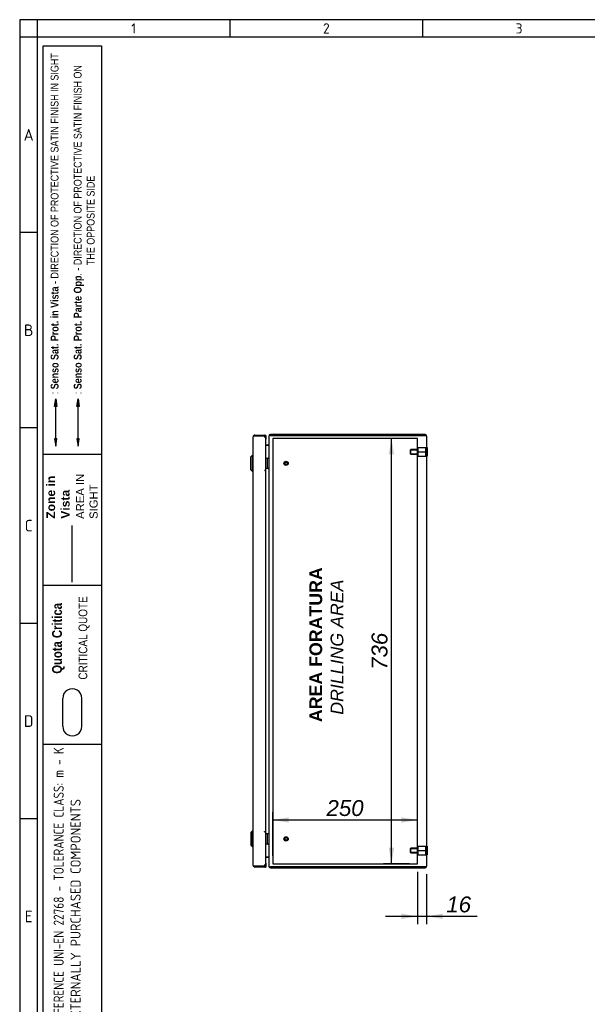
# Model space of a CAD drawing. Extents: x 6 to 412, y 11 to 288.
# Tile 2 of 4: x 6 to 104, y 117 to 288. Entities that reach past the tile are written whole.
import ezdxf
from ezdxf.enums import TextEntityAlignment as Align
from ezdxf.lldxf.tags import DXFTag

# ---------------------------------------------------------------- set-up
doc = ezdxf.new("R2010")
doc.units = 0
doc.layers.get('0').update_dxf_attribs({"linetype": 'CONTINUOUS'})
for name, color, linetype in [('_TRANSLATION', 7, 'CONTINUOUS'), ('AE00417_01', 7, 'CONTINUOUS'), ('AE00907_02', 7, 'CONTINUOUS'), ('AE00989_10', 7, 'CONTINUOUS'), ('C0000000_01', 7, 'CONTINUOUS'), ('C0000000_04', 7, 'CONTINUOUS'), ('C0000000_05', 7, 'CONTINUOUS'), ('C0000000_46', 7, 'CONTINUOUS'), ('C0000000_85', 7, 'CONTINUOUS'), ('C0000000_86', 7, 'CONTINUOUS'), ('DEFAULT', 7, 'CONTINUOUS')]:
    doc.layers.add(name, color=color, linetype=linetype)
doc.styles.add('SEACAD_ARIAL', font='arial.ttf')
doc.styles.add('SEACAD_ARIALI', font='ariali.ttf')
tags = doc.linetypes.add('CENTER2', pattern=[28.575, 19.05, -3.175, 3.175, -3.175]).pattern_tags.tags
tags[10:11] = [DXFTag(74, 4), DXFTag(75, 0), DXFTag(340, '0'), DXFTag(46, 0.0), DXFTag(50, 0.0), DXFTag(44, 0.0), DXFTag(45, 0.0)]
tags[8:9] = [DXFTag(74, 4), DXFTag(75, 0), DXFTag(340, '0'), DXFTag(46, 0.0), DXFTag(50, 0.0), DXFTag(44, 0.0), DXFTag(45, 0.0)]
tags[6:7] = [DXFTag(74, 4), DXFTag(75, 0), DXFTag(340, '0'), DXFTag(46, 0.0), DXFTag(50, 0.0), DXFTag(44, 0.0), DXFTag(45, 0.0)]
tags[4:5] = [DXFTag(74, 4), DXFTag(75, 0), DXFTag(340, '0'), DXFTag(46, 0.0), DXFTag(50, 0.0), DXFTag(44, 0.0), DXFTag(45, 0.0)]
tags = doc.linetypes.add('DASHDOT2', pattern=[12.7, 6.35, -3.175, 0, -3.175]).pattern_tags.tags
tags[10:11] = [DXFTag(74, 4), DXFTag(75, 0), DXFTag(340, '0'), DXFTag(46, 0.0), DXFTag(50, 0.0), DXFTag(44, 0.0), DXFTag(45, 0.0)]
tags[8:9] = [DXFTag(74, 4), DXFTag(75, 0), DXFTag(340, '0'), DXFTag(46, 0.0), DXFTag(50, 0.0), DXFTag(44, 0.0), DXFTag(45, 0.0)]
tags[6:7] = [DXFTag(74, 4), DXFTag(75, 0), DXFTag(340, '0'), DXFTag(46, 0.0), DXFTag(50, 0.0), DXFTag(44, 0.0), DXFTag(45, 0.0)]
tags[4:5] = [DXFTag(74, 4), DXFTag(75, 0), DXFTag(340, '0'), DXFTag(46, 0.0), DXFTag(50, 0.0), DXFTag(44, 0.0), DXFTag(45, 0.0)]
tags = doc.linetypes.add('HIDDEN2', pattern=[4.7625, 3.175, -1.5875]).pattern_tags.tags
tags[6:7] = [DXFTag(74, 4), DXFTag(75, 0), DXFTag(340, '0'), DXFTag(46, 0.0), DXFTag(50, 0.0), DXFTag(44, 0.0), DXFTag(45, 0.0)]
tags[4:5] = [DXFTag(74, 4), DXFTag(75, 0), DXFTag(340, '0'), DXFTag(46, 0.0), DXFTag(50, 0.0), DXFTag(44, 0.0), DXFTag(45, 0.0)]
doc.dimstyles.new('ISO', dxfattribs={"dimtxt": 2.75, "dimasz": 2.75, "dimexe": 1.375, "dimexo": 1.375, "dimgap": 0.6875, "dimtad": 1, "dimdec": 1, "dimlfac": 10, "dimtxsty": 'SEACAD_ARIAL', "dimsah": 1, "dimcen": 1.375, "dimadec": 1, "dimazin": 3, "dimtfac": 0.7, "dimtdec": 3, "dimtmove": 0, "dimatfit": 3})

# ---------------------------------------------------------------- blocks, each defined once
blk = doc.blocks.new('SE2')
at = {"layer": 'AE00417_01', "color": 7, "linetype": 'HIDDEN2'}
for centre, radius in [((52.3, 210.8), 0.375), ((52.3, 210.8), 0.3), ((52.3, 210.8), 0.25), ((52.3, 210.8), 0.225), ((52.3, 145.8), 0.375), ((52.3, 145.8), 0.3), ((52.3, 145.8), 0.25), ((52.3, 145.8), 0.225)]:
    blk.add_circle(centre, radius, dxfattribs=at)
for centre in [(52.3, 210.8), (52.3, 145.8)]:
    blk.add_arc(centre, 0.238, 75, 15, dxfattribs=at)
at = {"layer": 'AE00907_02', "color": 7, "linetype": 'CONTINUOUS'}
blk.add_line((71.47, 140.95), (71.47, 140.95), dxfattribs=at)
at = {"layer": 'AE00989_10', "color": 7, "linetype": 'CONTINUOUS'}
for p, q in [((46.5, 212.2), (46.2, 211.9)), ((46.2, 209.7), (46.2, 211.9)), ((46.5, 209.4), (46.5, 212.2)), ((46.6, 212.2), (46.5, 212.2)), ((46.2, 209.7), (46.5, 209.4)), ((46.5, 209.4), (46.6, 209.4)), ((46.5, 147.2), (46.2, 146.9)), ((46.2, 146.9), (46.2, 144.7)), ((46.5, 144.4), (46.5, 147.2)), ((46.6, 147.2), (46.5, 147.2)), ((46.2, 144.7), (46.5, 144.4)), ((46.5, 144.4), (46.6, 144.4))]:
    blk.add_line(p, q, dxfattribs=at)
at = {"layer": 'C0000000_01', "color": 7, "linetype": 'CONTINUOUS'}
for p, q in [((48.8, 211.7), (49.18, 211.7)), ((49.09, 210), (49.09, 211.6)), ((49.19, 211.7), (49.2, 211.7)), ((49.18, 209.9), (48.8, 209.9)), ((49.2, 209.9), (49.19, 209.9)), ((48.8, 146.7), (49.18, 146.7)), ((49.09, 145), (49.09, 146.6)), ((49.19, 146.7), (49.2, 146.7)), ((49.18, 144.9), (48.8, 144.9)), ((49.2, 144.9), (49.19, 144.9))]:
    blk.add_line(p, q, dxfattribs=at)
for centre, start, end in [((49.2, 211.6), 0, 90), ((49.2, 210), 270, 0), ((49.2, 146.6), 0, 90), ((49.2, 145), 270, 0)]:
    blk.add_arc(centre, 0.1, start, end, dxfattribs=at)
for points in [[(49.19, 211.7), (49.09, 211.7), (49.09, 211.6)], [(49.09, 210), (49.09, 209.9), (49.19, 209.9)], [(49.19, 146.7), (49.09, 146.7), (49.09, 146.6)], [(49.09, 145), (49.09, 144.9), (49.19, 144.9)]]:
    blk.add_rational_spline(points, [1, 0.707106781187, 1], degree=2, dxfattribs=at)
at = {"layer": 'C0000000_04', "color": 7, "linetype": 'HIDDEN2'}
for p, q in [((73.85, 213.2), (73.75, 213.1)), ((73.75, 213.1), (73.75, 212.5)), ((73.77, 213.12), (75.15, 213.12)), ((73.85, 212.4), (73.85, 213.2)), ((75.15, 213.2), (73.85, 213.2)), ((75.15, 212.8), (75.15, 213.55)), ((75.15, 213.55), (76.45, 213.55)), ((76.45, 212.8), (76.45, 213.55)), ((73.75, 212.5), (73.85, 212.4)), ((73.77, 212.47), (75.15, 212.47)), ((73.85, 212.4), (75.15, 212.4)), ((75.15, 212.05), (75.15, 212.8)), ((75.15, 212.8), (76.45, 212.8)), ((75.15, 212.05), (76.45, 212.05)), ((76.45, 212.05), (76.45, 212.8)), ((73.85, 144.2), (73.75, 144.1)), ((73.75, 144.1), (73.75, 143.5)), ((73.75, 143.5), (73.85, 143.4)), ((73.77, 144.12), (75.15, 144.12)), ((73.77, 143.47), (75.15, 143.47)), ((73.85, 143.4), (73.85, 144.2)), ((75.15, 144.2), (73.85, 144.2)), ((73.85, 143.4), (75.15, 143.4)), ((75.15, 143.8), (75.15, 144.55)), ((75.15, 144.55), (76.45, 144.55)), ((75.15, 143.05), (75.15, 143.8)), ((75.15, 143.8), (76.45, 143.8)), ((76.45, 143.8), (76.45, 144.55)), ((76.45, 143.05), (76.45, 143.8)), ((75.15, 143.05), (76.45, 143.05))]:
    blk.add_line(p, q, dxfattribs=at)
at = {"layer": 'C0000000_05', "color": 7, "linetype": 'CONTINUOUS'}
for p, q in [((76.7, 213.55), (76.6, 213.55)), ((76.7, 213.55), (76.7, 212.05)), ((76.6, 212.05), (76.7, 212.05)), ((76.7, 144.55), (76.6, 144.55)), ((76.7, 144.55), (76.7, 143.05)), ((76.6, 143.05), (76.7, 143.05))]:
    blk.add_line(p, q, dxfattribs=at)
at = {"layer": 'C0000000_46', "color": 7, "linetype": 'CONTINUOUS'}
for p, q in [((49.3, 215.52), (49.3, 215.51)), ((49.3, 215.51), (49.3, 141.08)), ((76.32, 215.8), (49.58, 215.8)), ((76.32, 215.65), (49.58, 215.65)), ((49.58, 215.64), (76.32, 215.64)), ((76.56, 215.65), (76.32, 215.65)), ((76.32, 215.64), (76.56, 215.64)), ((76.6, 215.52), (76.6, 141.08)), ((49.17, 213.95), (48.8, 213.95)), ((48.8, 213.94), (49.17, 213.94)), ((49.3, 213.94), (49.17, 213.94)), ((75, 213.12), (75, 213.2)), ((75, 212.4), (75, 212.47)), ((75, 144.12), (75, 144.2)), ((75, 143.4), (75, 143.47)), ((49.17, 142.65), (48.8, 142.65)), ((48.8, 142.65), (49.17, 142.65)), ((49.17, 142.65), (49.3, 142.65)), ((49.3, 141.08), (49.3, 141.08)), ((49.58, 140.95), (76.32, 140.95)), ((76.32, 140.95), (49.58, 140.95)), ((49.58, 140.8), (76.32, 140.8)), ((76.56, 140.95), (76.32, 140.95)), ((76.32, 140.95), (76.56, 140.95))]:
    blk.add_line(p, q, dxfattribs=at)
at = {"layer": 'C0000000_46', "color": 7, "linetype": 'CENTER2'}
for p, q in [((75, 215.1), (50, 215.1)), ((50, 215.1), (50, 141.5)), ((75, 213.2), (75, 215.1)), ((75, 212.47), (75, 213.12)), ((75, 144.2), (75, 212.4)), ((75, 143.47), (75, 144.12)), ((75, 141.5), (75, 143.4)), ((50, 141.5), (75, 141.5))]:
    blk.add_line(p, q, dxfattribs=at)
at = {"layer": 'C0000000_46', "color": 7, "linetype": 'CONTINUOUS'}
for centre, radius, start, end in [((49.58, 215.52), 0.28, 90, 180), ((76.32, 215.52), 0.28, 27.664, 90), ((76.32, 215.52), 0.28, 0, 27.664), ((49.17, 214.08), 0.13, 270, 0), ((49.17, 142.52), 0.13, 0, 90), ((49.58, 141.08), 0.28, 180, 270), ((76.32, 141.08), 0.28, 270, 332.336), ((76.32, 141.08), 0.28, 332.336, 0)]:
    blk.add_arc(centre, radius, start, end, dxfattribs=at)
for centre, major_axis, ratio, start_param, end_param in [((49.58, 215.51), (-0.28, 0), 0.464286, 4.712389, 6.283185), ((76.32, 215.52), (-0.28, 0), 0.997824, 3.141593, 3.624421), ((49.58, 141.08), (0.28, 0), 0.464286, 3.141593, 4.712389), ((76.32, 141.08), (-0.28, 0), 0.997824, 2.658765, 3.141593)]:
    blk.add_ellipse(centre, major_axis=major_axis, ratio=ratio, start_param=start_param, end_param=end_param, dxfattribs=at)
at = {"layer": 'C0000000_85', "color": 7, "linetype": 'CONTINUOUS'}
for p, q in [((46.83, 215.7), (46.83, 215.69)), ((48.65, 215.7), (48.76, 215.7)), ((48.76, 215.7), (48.8, 215.7)), ((48.76, 215.64), (48.76, 215.7)), ((48.8, 215.54), (48.8, 215.7)), ((46.83, 140.9), (46.83, 140.9)), ((48.65, 140.9), (48.76, 140.9)), ((48.76, 140.95), (48.76, 140.9)), ((48.8, 140.9), (48.76, 140.9)), ((48.8, 141.05), (48.8, 140.9))]:
    blk.add_line(p, q, dxfattribs=at)
at = {"layer": 'C0000000_86', "color": 7, "linetype": 'CONTINUOUS'}
for p, q in [((46.6, 141.2), (46.6, 215.4)), ((46.63, 215.54), (46.64, 215.54)), ((46.64, 215.55), (46.9, 215.55)), ((46.9, 215.54), (46.64, 215.54)), ((46.93, 215.54), (46.89, 215.54)), ((46.9, 215.7), (48.65, 215.7)), ((46.9, 215.55), (48.65, 215.55)), ((48.8, 215.54), (46.9, 215.54)), ((46.93, 215.54), (48.65, 215.54)), ((48.49, 215.37), (48.49, 215.37)), ((48.49, 215.37), (48.65, 215.37)), ((48.8, 215.37), (48.49, 215.37)), ((48.65, 215.37), (48.8, 215.37)), ((48.8, 215.54), (48.8, 215.37)), ((48.8, 215.54), (48.83, 215.54)), ((48.8, 215.37), (48.8, 215.37)), ((48.8, 209.56), (48.8, 215.37)), ((48.83, 214.99), (48.83, 215.54)), ((48.65, 209.56), (48.55, 209.56)), ((48.55, 209.54), (48.55, 209.56)), ((48.55, 209.54), (48.55, 209.54)), ((48.8, 209.54), (48.55, 209.54)), ((48.65, 209.56), (48.8, 209.56)), ((48.8, 147.05), (48.8, 209.54)), ((48.55, 147.05), (48.55, 147.05)), ((48.55, 147.05), (48.8, 147.05)), ((48.55, 147.03), (48.55, 147.05)), ((48.55, 147.03), (48.65, 147.03)), ((48.65, 147.03), (48.8, 147.03)), ((48.8, 141.23), (48.8, 147.03)), ((48.83, 141.05), (48.83, 141.6)), ((46.63, 141.05), (46.64, 141.05)), ((46.9, 141.05), (46.64, 141.05)), ((46.64, 141.05), (46.9, 141.05)), ((46.93, 141.05), (46.89, 141.05)), ((46.9, 141.05), (48.8, 141.05)), ((48.65, 141.05), (46.9, 141.05)), ((48.65, 140.9), (46.9, 140.9)), ((46.93, 141.05), (48.65, 141.05)), ((48.49, 141.23), (48.49, 141.22)), ((48.65, 141.23), (48.49, 141.23)), ((48.49, 141.22), (48.8, 141.22)), ((48.65, 141.23), (48.8, 141.23)), ((48.8, 141.22), (48.8, 141.23)), ((48.8, 141.22), (48.8, 141.05)), ((48.8, 141.05), (48.83, 141.05))]:
    blk.add_line(p, q, dxfattribs=at)
for centre, radius, start, end in [((46.9, 215.4), 0.3, 150, 180), ((46.9, 215.4), 0.3, 90, 150), ((48.65, 215.54), 0.15, 0, 90), ((48.65, 215.54), 0.0002, 335.5302, 90), ((46.9, 141.2), 0.3, 180, 210), ((46.9, 141.2), 0.3, 210, 270), ((48.65, 141.05), 0.0002, 270, 24.4698), ((48.65, 141.05), 0.15, 270, 0)]:
    blk.add_arc(centre, radius, start, end, dxfattribs=at)
for centre, major_axis, ratio, start_param, end_param in [((46.9, 215.4), (0.3, 0), 0.998114, 2.617994, 3.141593), ((46.9, 215.4), (0, 0.307), 0.977599, 1.06083, 1.570796), ((48.53, 214.99), (0, 0.3), 0.976296, 4.237083, 4.712389), ((48.53, 141.6), (0, 0.3), 0.976296, 4.712389, 5.187695), ((46.9, 141.2), (0.3, 0), 0.998114, 3.141593, 3.665191), ((46.9, 141.2), (0, -0.307), 0.977599, 4.712389, 5.222355)]:
    blk.add_ellipse(centre, major_axis=major_axis, ratio=ratio, start_param=start_param, end_param=end_param, dxfattribs=at)
blk = doc.blocks.new('DMBLK102')
at = {"layer": '_TRANSLATION', "linetype": 'CONTINUOUS'}
for points in [[(72.25, 131.93), (75, 132.39), (72.25, 132.85)], [(79.35, 131.93), (79.35, 132.85), (76.6, 132.39)]]:
    blk.add_hatch(color=7, dxfattribs=at).paths.add_polyline_path(points)
at = {"layer": '_TRANSLATION', "color": 7, "linetype": 'CONTINUOUS'}
for p, q in [((75, 140.12), (75, 131.01)), ((76.6, 139.7), (76.6, 131.01)), ((85.31, 132.39), (69.5, 132.39))]:
    blk.add_line(p, q, dxfattribs=at)
at = {"layer": '_TRANSLATION', "color": 7, "linetype": 'CONTINUOUS', "style": 'SEACAD_ARIALI'}
blk.add_text('16', height=2.75, dxfattribs=at).set_placement((80.01, 135.83), align=Align.TOP_LEFT)
blk = doc.blocks.new('DMBLK103')
at = {"layer": '_TRANSLATION', "linetype": 'CONTINUOUS'}
for points in [[(52.75, 149.53), (50, 149.07), (52.75, 148.61)], [(72.25, 149.53), (72.25, 148.61), (75, 149.07)]]:
    blk.add_hatch(color=7, dxfattribs=at).paths.add_polyline_path(points)
at = {"layer": '_TRANSLATION', "color": 7, "linetype": 'CONTINUOUS'}
for p, q in [((50, 142.87), (50, 150.44)), ((75, 142.87), (75, 150.44)), ((50, 149.07), (75, 149.07))]:
    blk.add_line(p, q, dxfattribs=at)
at = {"layer": '_TRANSLATION', "color": 7, "linetype": 'CONTINUOUS', "style": 'SEACAD_ARIALI'}
blk.add_text('250', height=2.75, dxfattribs=at).set_placement((59.29, 152.51), align=Align.TOP_LEFT)
blk = doc.blocks.new('DMBLK104')
at = {"layer": '_TRANSLATION', "linetype": 'CONTINUOUS'}
for points in [[(70.06, 212.35), (70.98, 212.35), (70.52, 215.1)], [(70.06, 144.25), (70.52, 141.5), (70.98, 144.25)]]:
    blk.add_hatch(color=7, dxfattribs=at).paths.add_polyline_path(points)
at = {"layer": '_TRANSLATION', "color": 7, "linetype": 'CONTINUOUS'}
for p, q in [((70.52, 141.5), (70.52, 215.1)), ((73.62, 141.5), (69.14, 141.5))]:
    blk.add_line(p, q, dxfattribs=at)
at = {"layer": '_TRANSLATION', "color": 7, "linetype": 'CONTINUOUS', "style": 'SEACAD_ARIALI'}
blk.add_text('736', height=2.75, rotation=90, dxfattribs=at).set_placement((67.08, 175.06), align=Align.TOP_LEFT)

msp = doc.modelspace()

# ---------------------------------------------------------------- hatches: boundary and pattern name
at = {"linetype": 'CONTINUOUS'}
for points in [[(12.243, 220.628), (12.68, 220.628), (12.461, 221.936)], [(16.101, 220.628), (16.537, 220.628), (16.319, 221.936)], [(12.243, 215.067), (12.461, 213.759), (12.68, 215.067)], [(16.101, 215.067), (16.319, 213.759), (16.537, 215.067)]]:
    msp.add_hatch(color=7, dxfattribs=at).paths.add_polyline_path(points)

# ---------------------------------------------------------------- linework, layer by layer
at = {"color": 7, "linetype": 'CONTINUOUS'}
for p, q in [((6.234, 287.588), (6.234, 10.959)), ((412.092, 287.588), (6.234, 287.588)), ((42.58, 287.588), (42.58, 284.56)), ((75.897, 287.588), (75.897, 284.56)), ((9.263, 250.738), (6.234, 250.738)), ((12.461, 215.067), (12.461, 220.628)), ((9.263, 216.917), (6.234, 216.917)), ((20.369, 212.348), (10.273, 212.348)), ((20.369, 189.648), (10.273, 189.648)), ((20.369, 189.648), (10.273, 189.648)), ((9.263, 183.095), (6.234, 183.095)), ((13.69, 165.299), (13.69, 170.107)), ((16.961, 165.299), (16.961, 170.107)), ((20.369, 162.148), (10.273, 162.148)), ((9.263, 149.274), (6.234, 149.274))]:
    msp.add_line(p, q, dxfattribs=at)
at = {"color": 7, "linetype": 'HIDDEN2'}
msp.add_line((16.319, 215.067), (16.319, 220.628), dxfattribs=at)
at = {"color": 7, "linetype": 'DASHDOT2'}
msp.add_line((15.278, 190.21), (15.278, 200.023), dxfattribs=at)
at = {"color": 7, "linetype": 'CONTINUOUS'}
for points in [[(12.243, 220.628), (12.461, 221.936), (12.68, 220.628), (12.243, 220.628)], [(16.101, 220.628), (16.319, 221.936), (16.537, 220.628), (16.101, 220.628)], [(12.243, 215.067), (12.461, 213.759), (12.68, 215.067), (12.243, 215.067)], [(16.101, 215.067), (16.319, 213.759), (16.537, 215.067), (16.101, 215.067)]]:
    msp.add_lwpolyline(points, dxfattribs=at)
at = {"layer": 'DEFAULT', "color": 7, "linetype": 'CONTINUOUS'}
for p, q in [((9.263, 287.588), (9.263, 10.959)), ((412.092, 284.56), (6.234, 284.56)), ((10.273, 28.5), (10.273, 283.045)), ((10.273, 283.045), (20.369, 283.045)), ((20.369, 283.045), (20.369, 28.5))]:
    msp.add_line(p, q, dxfattribs=at)
for centre, start, end in [((15.325, 170.155), 358.29915, 181.70085), ((15.325, 165.25), 178.29915, 1.70085)]:
    msp.add_arc(centre, 1.636, start, end, dxfattribs=at)

# ---------------------------------------------------------------- block references
at = {"layer": '_TRANSLATION'}
msp.add_blockref('SE2', (0, 0), dxfattribs=at)

# ---------------------------------------------------------------- texts
for s, insert, char_height, width, attachment_point in [('{\\fSolid Edge ANSI|b0||i0||c0|p34;\\C7;\\H1.766793;\\W1.;1}', (25.952, 286.074), 1.76679, 1.98765, 5), ('{\\fSolid Edge ANSI|b0||i0||c0|p34;\\C7;\\H1.766793;\\W1.;2}', (59.268, 285.196), 1.76679, 1.98765, 8), ('{\\fSolid Edge ANSI|b0||i0||c0|p34;\\C7;\\H1.766793;\\W1.;3}', (92.585, 285.196), 1.76679, 1.98765, 8), ('{\\fSolid Edge ANSI|b0||i0||c0|p34;\\C7;\\H2.019192;\\W1.;A}', (7.783, 266.645), 2.01919, 2.2716, 8), ('{\\fSolid Edge ANSI|b0||i0||c0|p34;\\C7;\\H2.019192;\\W1.;B}', (7.787, 232.824), 2.01919, 2.524, 8), ('{\\fSolid Edge ANSI|b0||i0||c0|p34;\\C7;\\H2.019192;\\W1.;C}', (7.785, 199.002), 2.01919, 2.3978, 8), ('{\\fSolid Edge ANSI|b0||i0||c0|p34;\\C7;\\H2.019192;\\W1.;D}', (7.787, 165.181), 2.01919, 2.524, 8), ('{\\fSolid Edge ANSI|b0||i0||c0|p34;\\C7;\\H2.019192;\\W1.;E}', (7.785, 131.359), 2.01919, 2.3978, 8)]:
    msp.add_mtext(s, dxfattribs=dict(insert=insert, char_height=char_height, width=width, attachment_point=attachment_point))
at = {"rotation": 90}
for s, insert, char_height, width, attachment_point in [('{\\fArial Narrow|b0||i0||c0|p34;\\C7;\\H1.35;\\W1.;: }{\\fArial Narrow|b1||i0||c0|p34;\\C7;\\H1.35;\\W1.;Senso Sat. Prot. in Vista }{\\fArial Narrow|b0||i0||c0|p34;\\C7;\\H1.35;\\W1.;- DIRECTION OF PROTECTIVE SATIN FINISH IN SIGHT}', (12.959, 222.755), 1.35, 58.95733, 7), ('{\\fArial Narrow|b0||i0||c0|p34;\\C7;\\H1.35;\\W1.;: }{\\fArial Narrow|b1||i0||c0|p34;\\C7;\\H1.35;\\W1.;Senso Sat. Prot. Parte Opp}{\\fArial Narrow|b0||i0||c0|p34;\\C7;\\H1.35;\\W1.;. - DIRECTION OF PROTECTIVE SATIN FINISH ON\\P}{\\fArial Narrow|b0||i0||c0|p34;\\C7;\\H1.35;\\W1.;                                                    THE OPPOSITE SIDE}', (19.204, 222.761), 1.35, 61.02057, 7), ('{\\fArial|b1||i0||c0|p34;\\C7;\\H1.5;\\W1.;Zone in\\P}{\\fArial|b1||i0||c0|p34;\\C7;\\H1.5;\\W1.;Vista}', (14.878, 201.208), 1.5, 8.0532, 7), ('{\\fArial|b0||i0||c0|p34;\\C7;\\H1.4;\\W1.;AREA IN\\P}{\\fArial|b0||i0||c0|p34;\\C7;\\H1.4;\\W1.;SIGHT}', (19.728, 201.18), 1.4, 8.09917, 7), ('{\\fArial Narrow|b1||i0||c0|p34;\\C7;\\H1.7;\\W1.;Quota Critica}', (14.024, 174.388), 1.7, 12.74726, 7), ('{\\fArial Narrow|b0||i0||c0|p34;\\C7;\\H1.5;\\W1.;CRITICAL QUOTE}', (18.327, 173.363), 1.5, 14.77453, 7), ('{\\fSolid Edge ANSI|b0|i0|c0|p34;\\W0.84600x;\\C7;SPC001 - REFERENCE UNI-EN 22768 - TOLERANCE CLASS: m - K}\\P{\\fSolid Edge ANSI|b0|i0|c0|p34;\\W0.84600x;\\C7;SPC002 - }{\\fSolid Edge ANSI|b0|i0|c0|p34;\\W0.94000x;\\C7;EXTERNALLY PURCHASED COMPONENTS}', (12.101, 104.605), 1.75, 56.68133, 1)]:
    msp.add_mtext(s, dxfattribs=dict(at, insert=insert, char_height=char_height, width=width, attachment_point=attachment_point))
at = {"layer": '_TRANSLATION', "insert": (59.281, 178.983), "char_height": 2.2, "width": 30.57852, "attachment_point": 5, "rotation": 90}
msp.add_mtext('{\\fArial|b0||i0||c0|p34;\\C7;\\H2.2;\\W1.; }{\\fArial|b1||i0||c0|p34;\\C7;\\H2.2;\\W1.;AREA FORATURA \\P}{\\fArial|b0||i1||c0|p34;\\C7;\\H2.2;\\W1.;DRILLING AREA}', dxfattribs=at)

# ---------------------------------------------------------------- dimensions: what is measured, and where the dimension line sits
at = {"layer": '_TRANSLATION', "color": 7, "linetype": 'CONTINUOUS'}
for base, p1, p2, angle, picture, middle in [((70.519, 141.495), (74.995, 141.495), (74.995, 215.095), 90, 'DMBLK104', (70.519, 178.295)), ((49.995, 149.07), (49.995, 141.495), (74.995, 141.495), 0, 'DMBLK103', (62.495, 149.07))]:
    dim = msp.add_linear_dim(base=base, p1=p1, p2=p2, angle=angle, text='\\A1;<>', dimstyle='ISO', dxfattribs=at)
    dim.commit()
    dim.dimension.update_dxf_attribs({"geometry": picture, "text_midpoint": middle, "dimtype": 161})
dim = msp.add_linear_dim(base=(74.995, 132.388), p1=(76.595, 141.075), p2=(74.995, 141.495), text='\\A1;<>', dimstyle='ISO', dxfattribs=at)
dim.commit()
dim.dimension.update_dxf_attribs({"geometry": 'DMBLK102', "text_midpoint": (79.048, 132.388), "dimtype": 160})

doc.saveas('drawing.dxf')
